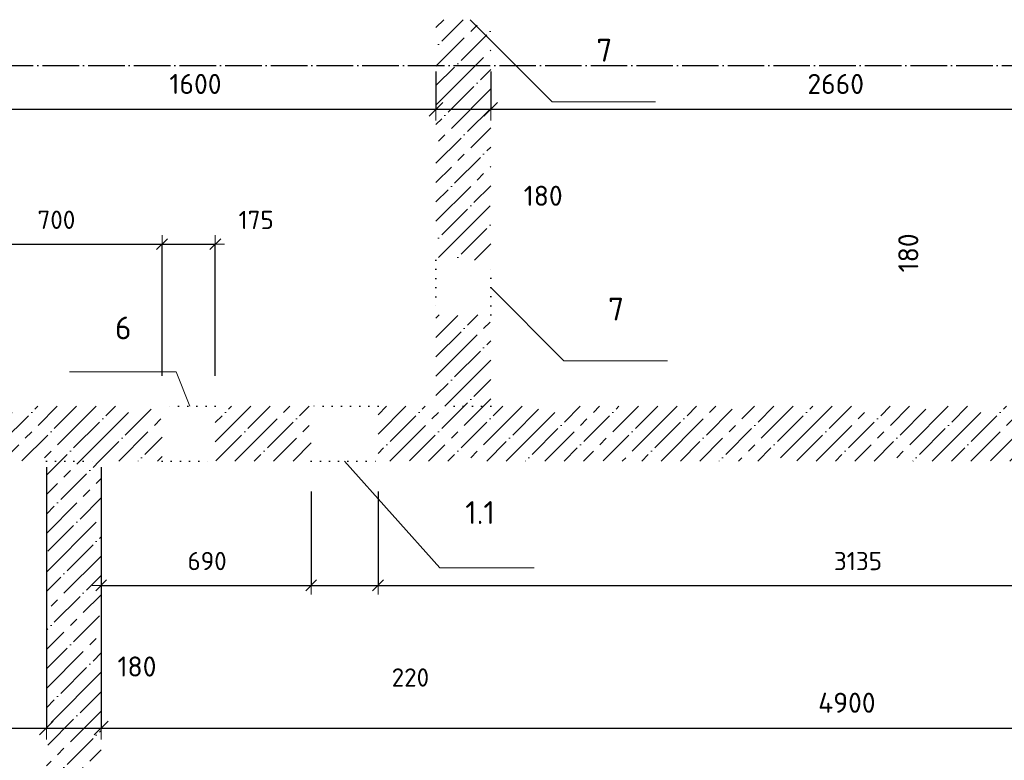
# Model space of a CAD drawing. Header units: millimetres. Extents: x -2287 to 75872, y 45740 to 74858.
# Tile 5 of 24: x 8732 to 11967, y 54977 to 57410. Entities that reach past the tile are written whole.
import ezdxf

# ---------------------------------------------------------------- set-up
doc = ezdxf.new("R2010")
doc.units = ezdxf.units.MM
doc.header["$PDMODE"] = 65
for name, pattern in [('______11', [150, 120, -15, 0, -15]), ('______5', [330, 240, -30, 30, -30]), ('______9', [30, 0, -30])]:
    doc.linetypes.add(name, pattern=pattern)
for name, color, linetype, lineweight in [('Standard', 7, 'Continuous', 25), ('Ограждение_ 2D надпись', 7, 'Continuous', 13), ('Размерная линия_ общее', 7, 'Continuous', 13), ('Размерная линия_ общее_1', 7, 'Continuous', 13), ('Стена_ общее', 7, 'Continuous', 35)]:
    doc.layers.add(name, color=color, linetype=linetype, lineweight=lineweight)
doc.layers.add('Осевая линия_ общее', color=7, linetype='______5', lineweight=13, true_color=0xa0a0a0)
doc.styles.add('ARIAL', font='ARIAL.TTF')
doc.styles.add('ISOCPEUR', font='ISOCPEUR')
doc.dimstyles.new('DIMSTYLE_11', dxfattribs={"dimtxt": 66, "dimasz": 75, "dimexe": 0, "dimexo": 0, "dimgap": 33, "dimtad": 2, "dimdec": 0, "dimrnd": 5, "dimzin": 12, "dimdsep": 46, "dimtxsty": 'ISOCPEUR', "dimblk1": 'ALL_ML_STRICH', "dimblk2": 'ALL_ML_STRICH', "dimsah": 1, "dimcen": 0, "dimclrd": 7, "dimclre": 256, "dimclrt": 7, "dimadec": 0, "dimazin": 0, "dimtfac": 1, "dimtdec": 0, "dimtix": 1, "dimtmove": 2, "dimatfit": 3, "dimfxl": 0, "dimtvp": 1.2, "dimtzin": 0, "dimlwd": 0, "dimlwe": -3, "dimarcsym": 0})
doc.dimstyles.new('DIMSTYLE_12', dxfattribs={"dimtxt": 66, "dimasz": 75, "dimexe": 0, "dimexo": 0, "dimgap": 33, "dimtad": 0, "dimdec": 0, "dimrnd": 5, "dimzin": 12, "dimdsep": 46, "dimtxsty": 'ISOCPEUR', "dimblk1": 'ALL_ML_STRICH', "dimblk2": 'ALL_ML_STRICH', "dimsah": 1, "dimcen": 0, "dimclrd": 7, "dimclre": 256, "dimclrt": 7, "dimadec": 0, "dimazin": 0, "dimtfac": 1, "dimtdec": 0, "dimtix": 1, "dimtmove": 2, "dimatfit": 3, "dimfxl": 0, "dimtvp": 1.2, "dimtzin": 0, "dimlwd": 0, "dimlwe": -3, "dimarcsym": 0})
doc.dimstyles.new('DIMSTYLE_16', dxfattribs={"dimtxt": 60, "dimasz": 60, "dimexe": 0, "dimexo": 0, "dimgap": 30, "dimtad": 0, "dimdec": 0, "dimrnd": 5, "dimzin": 12, "dimdsep": 46, "dimtxsty": 'ISOCPEUR', "dimblk1": 'ALL_ML_STRICH', "dimblk2": 'ALL_ML_STRICH', "dimsah": 1, "dimcen": 0, "dimclrd": 7, "dimclre": 256, "dimclrt": 7, "dimadec": 0, "dimazin": 0, "dimtfac": 1, "dimtdec": 0, "dimtix": 1, "dimtmove": 2, "dimatfit": 3, "dimfxl": 0, "dimtzin": 0, "dimlwd": 0, "dimlwe": -3, "dimarcsym": 0})
doc.dimstyles.new('DIMSTYLE_5', dxfattribs={"dimtxt": 60, "dimasz": 60, "dimexe": 0, "dimexo": 0, "dimgap": 30, "dimtad": 2, "dimdec": 0, "dimrnd": 5, "dimzin": 12, "dimdsep": 46, "dimtxsty": 'ISOCPEUR', "dimblk1": 'ALL_ML_STRICH', "dimblk2": 'ALL_ML_STRICH', "dimsah": 1, "dimcen": 0, "dimclrd": 7, "dimclre": 256, "dimclrt": 7, "dimadec": 0, "dimazin": 0, "dimtfac": 1, "dimtdec": 0, "dimtix": 1, "dimtmove": 2, "dimatfit": 3, "dimfxl": 0, "dimtzin": 0, "dimlwd": 0, "dimlwe": -3, "dimarcsym": 0})
doc.dimstyles.new('DIMSTYLE_7', dxfattribs={"dimtxt": 66, "dimasz": 75, "dimexe": 0, "dimexo": 0, "dimgap": 33, "dimtad": 2, "dimdec": 0, "dimrnd": 5, "dimzin": 12, "dimdsep": 46, "dimtxsty": 'ISOCPEUR', "dimblk1": 'ALL_ML_STRICH', "dimblk2": 'ALL_ML_STRICH', "dimsah": 1, "dimcen": 0, "dimclrd": 7, "dimclre": 256, "dimclrt": 7, "dimadec": 0, "dimazin": 0, "dimtfac": 1, "dimtdec": 0, "dimtix": 1, "dimtmove": 2, "dimatfit": 3, "dimfxl": 0, "dimtzin": 0, "dimlwd": 0, "dimlwe": -3, "dimarcsym": 0})
pattern_1 = [(45, (0, 0), (-63.63961, 63.63961), [120, -15, 0, -15]), (45, (-31.82, 31.82), (-63.63961, 63.63961), [240, -30, 30, -30])]

# ---------------------------------------------------------------- blocks, each defined once
blk = doc.blocks.new('ALL_ML_STRICH')
at = {"color": 0, "linetype": 'ByBlock', "lineweight": -2}
for p, q in [((0, -0.5), (0, 0.5)), ((-1, 0), (0.5, 0)), ((-0.3, -0.3), (0.3, 0.3))]:
    blk.add_line(p, q, dxfattribs=at)
blk = doc.blocks.new('*D128')
at = {"layer": 'DEFPOINTS', "color": 7, "linetype": 'Continuous', "lineweight": 13, "transparency": 33554687}
for p in [(8500, 57260), (10100, 57260), (8500, 57115.9)]:
    blk.add_point(p, dxfattribs=at)
at = {"layer": 'Размерная линия_ общее', "color": 253, "linetype": 'Continuous', "lineweight": -2, "true_color": 0xa0a0a0, "transparency": 33554687}
for p, q in [((8500, 57240), (8500, 57115.9)), ((10100, 57240), (10100, 57115.9))]:
    blk.add_line(p, q, dxfattribs=at)
at = {"layer": 'Размерная линия_ общее', "color": 7, "linetype": 'Continuous', "lineweight": -2, "transparency": 33554687}
blk.add_line((8500, 57115.9), (10100, 57115.9), dxfattribs=at)
at = {"layer": 'Размерная линия_ общее', "color": 7, "linetype": 'Continuous', "lineweight": 13, "transparency": 33554687, "xscale": 75, "yscale": 75, "zscale": 75, "rotation": 180}
blk.add_blockref('ALL_ML_STRICH', (8500, 57115.9), dxfattribs=at)
at = {"layer": 'Размерная линия_ общее', "color": 7, "linetype": 'Continuous', "lineweight": 13, "transparency": 33554687, "xscale": 75, "yscale": 75, "zscale": 75}
blk.add_blockref('ALL_ML_STRICH', (10100, 57115.9), dxfattribs=at)
at = {"layer": 'Размерная линия_ общее', "color": 7, "linetype": 'Continuous', "lineweight": 13, "transparency": 33554687, "insert": (9309.9, 57198.9), "char_height": 66, "width": 264, "attachment_point": 5, "style": 'ISOCPEUR'}
blk.add_mtext('\\A1;{1600}', dxfattribs=at)
blk = doc.blocks.new('*D129')
at = {"layer": 'DEFPOINTS', "color": 7, "linetype": 'Continuous', "lineweight": 13, "transparency": 33554687}
for p in [(10100, 57260), (10280, 57260), (10100, 57115.9)]:
    blk.add_point(p, dxfattribs=at)
at = {"layer": 'Размерная линия_ общее', "color": 253, "linetype": 'Continuous', "lineweight": -2, "true_color": 0xa0a0a0, "transparency": 33554687}
for p, q in [((10100, 57240), (10100, 57115.9)), ((10280, 57240), (10280, 57115.9))]:
    blk.add_line(p, q, dxfattribs=at)
at = {"layer": 'Размерная линия_ общее', "color": 7, "linetype": 'Continuous', "lineweight": -2, "transparency": 33554687}
blk.add_line((10100, 57115.9), (10280, 57115.9), dxfattribs=at)
at = {"layer": 'Размерная линия_ общее', "color": 7, "linetype": 'Continuous', "lineweight": 13, "transparency": 33554687, "xscale": 75, "yscale": 75, "zscale": 75, "rotation": 180}
blk.add_blockref('ALL_ML_STRICH', (10100, 57115.9), dxfattribs=at)
at = {"layer": 'Размерная линия_ общее', "color": 7, "linetype": 'Continuous', "lineweight": 13, "transparency": 33554687, "xscale": 75, "yscale": 75, "zscale": 75}
blk.add_blockref('ALL_ML_STRICH', (10280, 57115.9), dxfattribs=at)
at = {"layer": 'Размерная линия_ общее', "color": 7, "linetype": 'Continuous', "lineweight": 13, "transparency": 33554687, "insert": (10452.2, 56831.5), "char_height": 66, "width": 198, "attachment_point": 5, "style": 'ISOCPEUR'}
blk.add_mtext('\\A1;{180}', dxfattribs=at)
blk = doc.blocks.new('*D130')
at = {"layer": 'DEFPOINTS', "color": 7, "linetype": 'Continuous', "lineweight": 13, "transparency": 33554687}
for p in [(10280, 57260), (12940, 57260), (10280, 57115.9)]:
    blk.add_point(p, dxfattribs=at)
at = {"layer": 'Размерная линия_ общее', "color": 253, "linetype": 'Continuous', "lineweight": -2, "true_color": 0xa0a0a0, "transparency": 33554687}
for p, q in [((10280, 57240), (10280, 57115.9)), ((12940, 57240), (12940, 57115.9))]:
    blk.add_line(p, q, dxfattribs=at)
at = {"layer": 'Размерная линия_ общее', "color": 7, "linetype": 'Continuous', "lineweight": -2, "transparency": 33554687}
blk.add_line((10280, 57115.9), (12940, 57115.9), dxfattribs=at)
at = {"layer": 'Размерная линия_ общее', "color": 7, "linetype": 'Continuous', "lineweight": 13, "transparency": 33554687, "xscale": 75, "yscale": 75, "zscale": 75, "rotation": 180}
blk.add_blockref('ALL_ML_STRICH', (10280, 57115.9), dxfattribs=at)
at = {"layer": 'Размерная линия_ общее', "color": 7, "linetype": 'Continuous', "lineweight": 13, "transparency": 33554687, "xscale": 75, "yscale": 75, "zscale": 75}
blk.add_blockref('ALL_ML_STRICH', (12940, 57115.9), dxfattribs=at)
at = {"layer": 'Размерная линия_ общее', "color": 7, "linetype": 'Continuous', "lineweight": 13, "transparency": 33554687, "insert": (11413.3, 57198.9), "char_height": 66, "width": 264, "attachment_point": 5, "style": 'ISOCPEUR'}
blk.add_mtext('\\A1;{2660}', dxfattribs=at)
blk = doc.blocks.new('*D142')
at = {"layer": 'DEFPOINTS', "color": 7, "linetype": 'Continuous', "lineweight": 13, "transparency": 33554687}
for p in [(12106.9, 56140), (12900, 56140), (12900, 55960)]:
    blk.add_point(p, dxfattribs=at)
at = {"layer": 'Размерная линия_ общее', "color": 253, "linetype": 'Continuous', "lineweight": -2, "true_color": 0xa0a0a0, "transparency": 33554687}
for p, q in [((12880, 56140), (12106.9, 56140)), ((12880, 55960), (12106.9, 55960))]:
    blk.add_line(p, q, dxfattribs=at)
at = {"layer": 'Размерная линия_ общее', "color": 7, "linetype": 'Continuous', "lineweight": -2, "transparency": 33554687}
blk.add_line((12106.9, 56140), (12106.9, 55960), dxfattribs=at)
at = {"layer": 'Размерная линия_ общее', "color": 7, "linetype": 'Continuous', "lineweight": 13, "transparency": 33554687, "xscale": 75, "yscale": 75, "zscale": 75}
for p, rotation in [((12106.9, 56140), 90), ((12106.9, 55960), 270)]:
    blk.add_blockref('ALL_ML_STRICH', p, dxfattribs=dict(at, rotation=rotation))
at = {"layer": 'Размерная линия_ общее', "color": 7, "linetype": 'Continuous', "lineweight": 13, "transparency": 33554687, "insert": (11651.8, 56643.9), "char_height": 66, "width": 198, "attachment_point": 5, "rotation": 90, "style": 'ISOCPEUR'}
blk.add_mtext('\\A1;{180}', dxfattribs=at)
blk = doc.blocks.new('*D154')
at = {"layer": 'DEFPOINTS', "color": 7, "linetype": 'Continuous', "lineweight": 13, "transparency": 33554687}
for p in [(8400, 55960), (8820, 55960), (8400, 55083)]:
    blk.add_point(p, dxfattribs=at)
at = {"layer": 'Размерная линия_ общее', "color": 253, "linetype": 'Continuous', "lineweight": -2, "true_color": 0xa0a0a0, "transparency": 33554687}
for p, q in [((8400, 55940), (8400, 55083)), ((8820, 55940), (8820, 55083))]:
    blk.add_line(p, q, dxfattribs=at)
at = {"layer": 'Размерная линия_ общее', "color": 7, "linetype": 'Continuous', "lineweight": -2, "transparency": 33554687}
blk.add_line((8400, 55083), (8820, 55083), dxfattribs=at)
at = {"layer": 'Размерная линия_ общее', "color": 7, "linetype": 'Continuous', "lineweight": 13, "transparency": 33554687, "xscale": 75, "yscale": 75, "zscale": 75, "rotation": 180}
blk.add_blockref('ALL_ML_STRICH', (8400, 55083), dxfattribs=at)
at = {"layer": 'Размерная линия_ общее', "color": 7, "linetype": 'Continuous', "lineweight": 13, "transparency": 33554687, "xscale": 75, "yscale": 75, "zscale": 75}
blk.add_blockref('ALL_ML_STRICH', (8820, 55083), dxfattribs=at)
at = {"layer": 'Размерная линия_ общее', "color": 7, "linetype": 'Continuous', "lineweight": 13, "transparency": 33554687, "insert": (8004.3, 55525.7), "char_height": 66, "width": 198, "attachment_point": 5, "style": 'ISOCPEUR'}
blk.add_mtext('\\A1;{420}', dxfattribs=at)
blk = doc.blocks.new('*D155')
at = {"layer": 'DEFPOINTS', "color": 7, "linetype": 'Continuous', "lineweight": 13, "transparency": 33554687}
for p in [(8820, 55960), (9000, 55960), (8820, 55083)]:
    blk.add_point(p, dxfattribs=at)
at = {"layer": 'Размерная линия_ общее', "color": 253, "linetype": 'Continuous', "lineweight": -2, "true_color": 0xa0a0a0, "transparency": 33554687}
for p, q in [((8820, 55940), (8820, 55083)), ((9000, 55940), (9000, 55083))]:
    blk.add_line(p, q, dxfattribs=at)
at = {"layer": 'Размерная линия_ общее', "color": 7, "linetype": 'Continuous', "lineweight": -2, "transparency": 33554687}
blk.add_line((8820, 55083), (9000, 55083), dxfattribs=at)
at = {"layer": 'Размерная линия_ общее', "color": 7, "linetype": 'Continuous', "lineweight": 13, "transparency": 33554687, "xscale": 75, "yscale": 75, "zscale": 75, "rotation": 180}
blk.add_blockref('ALL_ML_STRICH', (8820, 55083), dxfattribs=at)
at = {"layer": 'Размерная линия_ общее', "color": 7, "linetype": 'Continuous', "lineweight": 13, "transparency": 33554687, "xscale": 75, "yscale": 75, "zscale": 75}
blk.add_blockref('ALL_ML_STRICH', (9000, 55083), dxfattribs=at)
at = {"layer": 'Размерная линия_ общее', "color": 7, "linetype": 'Continuous', "lineweight": 13, "transparency": 33554687, "insert": (9117.6, 55285), "char_height": 66, "width": 198, "attachment_point": 5, "style": 'ISOCPEUR'}
blk.add_mtext('\\A1;{180}', dxfattribs=at)
blk = doc.blocks.new('*D156')
at = {"layer": 'DEFPOINTS', "color": 7, "linetype": 'Continuous', "lineweight": 13, "transparency": 33554687}
for p in [(9000, 55960), (13900, 55960), (9000, 55083)]:
    blk.add_point(p, dxfattribs=at)
at = {"layer": 'Размерная линия_ общее', "color": 253, "linetype": 'Continuous', "lineweight": -2, "true_color": 0xa0a0a0, "transparency": 33554687}
for p, q in [((9000, 55940), (9000, 55083)), ((13900, 55940), (13900, 55083))]:
    blk.add_line(p, q, dxfattribs=at)
at = {"layer": 'Размерная линия_ общее', "color": 7, "linetype": 'Continuous', "lineweight": -2, "transparency": 33554687}
blk.add_line((9000, 55083), (13900, 55083), dxfattribs=at)
at = {"layer": 'Размерная линия_ общее', "color": 7, "linetype": 'Continuous', "lineweight": 13, "transparency": 33554687, "xscale": 75, "yscale": 75, "zscale": 75, "rotation": 180}
blk.add_blockref('ALL_ML_STRICH', (9000, 55083), dxfattribs=at)
at = {"layer": 'Размерная линия_ общее', "color": 7, "linetype": 'Continuous', "lineweight": 13, "transparency": 33554687, "xscale": 75, "yscale": 75, "zscale": 75}
blk.add_blockref('ALL_ML_STRICH', (13900, 55083), dxfattribs=at)
at = {"layer": 'Размерная линия_ общее', "color": 7, "linetype": 'Continuous', "lineweight": 13, "transparency": 33554687, "insert": (11450, 55166), "char_height": 66, "width": 264, "attachment_point": 5, "style": 'ISOCPEUR'}
blk.add_mtext('\\A1;{4900}', dxfattribs=at)
blk = doc.blocks.new('*D181')
at = {"layer": 'DEFPOINTS', "color": 7, "linetype": 'Continuous', "lineweight": 13, "transparency": 33554687}
for p in [(9000, 55960), (9690, 55960), (9000, 55551.5)]:
    blk.add_point(p, dxfattribs=at)
at = {"layer": 'Размерная линия_ общее_1', "color": 253, "linetype": 'Continuous', "lineweight": -2, "true_color": 0xa0a0a0, "transparency": 33554687}
for p, q in [((9000, 55860), (9000, 55551.5)), ((9690, 55860), (9690, 55551.5))]:
    blk.add_line(p, q, dxfattribs=at)
at = {"layer": 'Размерная линия_ общее_1', "color": 7, "linetype": 'Continuous', "lineweight": -2, "transparency": 33554687}
blk.add_line((9000, 55551.5), (9690, 55551.5), dxfattribs=at)
at = {"layer": 'Размерная линия_ общее_1', "color": 7, "linetype": 'Continuous', "lineweight": 13, "transparency": 33554687, "xscale": 60, "yscale": 60, "zscale": 60, "rotation": 180}
blk.add_blockref('ALL_ML_STRICH', (9000, 55551.5), dxfattribs=at)
at = {"layer": 'Размерная линия_ общее_1', "color": 7, "linetype": 'Continuous', "lineweight": 13, "transparency": 33554687, "xscale": 60, "yscale": 60, "zscale": 60}
blk.add_blockref('ALL_ML_STRICH', (9690, 55551.5), dxfattribs=at)
at = {"layer": 'Размерная линия_ общее_1', "color": 7, "linetype": 'Continuous', "lineweight": 13, "transparency": 33554687, "insert": (9348, 55631.5), "char_height": 60, "width": 180, "attachment_point": 5, "style": 'ISOCPEUR'}
blk.add_mtext('\\A1;{690}', dxfattribs=at)
blk = doc.blocks.new('*D182')
at = {"layer": 'DEFPOINTS', "color": 7, "linetype": 'Continuous', "lineweight": 13, "transparency": 33554687}
for p in [(9690, 55960), (9910, 55960), (9690, 55551.5)]:
    blk.add_point(p, dxfattribs=at)
at = {"layer": 'Размерная линия_ общее_1', "color": 253, "linetype": 'Continuous', "lineweight": -2, "true_color": 0xa0a0a0, "transparency": 33554687}
for p, q in [((9690, 55860), (9690, 55551.5)), ((9910, 55860), (9910, 55551.5))]:
    blk.add_line(p, q, dxfattribs=at)
at = {"layer": 'Размерная линия_ общее_1', "color": 7, "linetype": 'Continuous', "lineweight": -2, "transparency": 33554687}
blk.add_line((9690, 55551.5), (9910, 55551.5), dxfattribs=at)
at = {"layer": 'Размерная линия_ общее_1', "color": 7, "linetype": 'Continuous', "lineweight": 13, "transparency": 33554687, "xscale": 60, "yscale": 60, "zscale": 60, "rotation": 180}
blk.add_blockref('ALL_ML_STRICH', (9690, 55551.5), dxfattribs=at)
at = {"layer": 'Размерная линия_ общее_1', "color": 7, "linetype": 'Continuous', "lineweight": 13, "transparency": 33554687, "xscale": 60, "yscale": 60, "zscale": 60}
blk.add_blockref('ALL_ML_STRICH', (9910, 55551.5), dxfattribs=at)
at = {"layer": 'Размерная линия_ общее_1', "color": 7, "linetype": 'Continuous', "lineweight": 13, "transparency": 33554687, "insert": (10016, 55249), "char_height": 60, "width": 180, "attachment_point": 5, "style": 'ISOCPEUR'}
blk.add_mtext('\\A1;{220}', dxfattribs=at)
blk = doc.blocks.new('*D183')
at = {"layer": 'DEFPOINTS', "color": 7, "linetype": 'Continuous', "lineweight": 13, "transparency": 33554687}
for p in [(9910, 55960), (13045, 55960), (9910, 55551.5)]:
    blk.add_point(p, dxfattribs=at)
at = {"layer": 'Размерная линия_ общее_1', "color": 253, "linetype": 'Continuous', "lineweight": -2, "true_color": 0xa0a0a0, "transparency": 33554687}
for p, q in [((9910, 55860), (9910, 55551.5)), ((13045, 55860), (13045, 55551.5))]:
    blk.add_line(p, q, dxfattribs=at)
at = {"layer": 'Размерная линия_ общее_1', "color": 7, "linetype": 'Continuous', "lineweight": -2, "transparency": 33554687}
blk.add_line((9910, 55551.5), (13045, 55551.5), dxfattribs=at)
at = {"layer": 'Размерная линия_ общее_1', "color": 7, "linetype": 'Continuous', "lineweight": 13, "transparency": 33554687, "xscale": 60, "yscale": 60, "zscale": 60, "rotation": 180}
blk.add_blockref('ALL_ML_STRICH', (9910, 55551.5), dxfattribs=at)
at = {"layer": 'Размерная линия_ общее_1', "color": 7, "linetype": 'Continuous', "lineweight": 13, "transparency": 33554687, "xscale": 60, "yscale": 60, "zscale": 60}
blk.add_blockref('ALL_ML_STRICH', (13045, 55551.5), dxfattribs=at)
at = {"layer": 'Размерная линия_ общее_1', "color": 7, "linetype": 'Continuous', "lineweight": 13, "transparency": 33554687, "insert": (11486.5, 55631.5), "char_height": 60, "width": 240, "attachment_point": 5, "style": 'ISOCPEUR'}
blk.add_mtext('\\A1;{3135}', dxfattribs=at)
blk = doc.blocks.new('*D191')
at = {"layer": 'DEFPOINTS', "color": 7, "linetype": 'Continuous', "lineweight": 13, "transparency": 33554687}
for p in [(8500, 56672.6), (8500, 56140), (9200, 56140)]:
    blk.add_point(p, dxfattribs=at)
at = {"layer": 'Размерная линия_ общее_1', "color": 253, "linetype": 'Continuous', "lineweight": -2, "true_color": 0xa0a0a0, "transparency": 33554687}
for p, q in [((8500, 56240), (8500, 56672.6)), ((9200, 56240), (9200, 56672.6))]:
    blk.add_line(p, q, dxfattribs=at)
at = {"layer": 'Размерная линия_ общее_1', "color": 7, "linetype": 'Continuous', "lineweight": -2, "transparency": 33554687}
blk.add_line((8500, 56672.6), (9200, 56672.6), dxfattribs=at)
at = {"layer": 'Размерная линия_ общее_1', "color": 7, "linetype": 'Continuous', "lineweight": 13, "transparency": 33554687, "xscale": 60, "yscale": 60, "zscale": 60, "rotation": 180}
blk.add_blockref('ALL_ML_STRICH', (8500, 56672.6), dxfattribs=at)
at = {"layer": 'Размерная линия_ общее_1', "color": 7, "linetype": 'Continuous', "lineweight": 13, "transparency": 33554687, "xscale": 60, "yscale": 60, "zscale": 60}
blk.add_blockref('ALL_ML_STRICH', (9200, 56672.6), dxfattribs=at)
at = {"layer": 'Размерная линия_ общее_1', "color": 7, "linetype": 'Continuous', "lineweight": 13, "transparency": 33554687, "insert": (8853, 56752.6), "char_height": 60, "width": 180, "attachment_point": 5, "style": 'ISOCPEUR'}
blk.add_mtext('\\A1;{700}', dxfattribs=at)
blk = doc.blocks.new('*D192')
at = {"layer": 'DEFPOINTS', "color": 7, "linetype": 'Continuous', "lineweight": 13, "transparency": 33554687}
for p in [(9200, 56672.6), (9200, 56140), (9375, 56140)]:
    blk.add_point(p, dxfattribs=at)
at = {"layer": 'Размерная линия_ общее_1', "color": 253, "linetype": 'Continuous', "lineweight": -2, "true_color": 0xa0a0a0, "transparency": 33554687}
for p, q in [((9200, 56240), (9200, 56672.6)), ((9375, 56240), (9375, 56672.6))]:
    blk.add_line(p, q, dxfattribs=at)
at = {"layer": 'Размерная линия_ общее_1', "color": 7, "linetype": 'Continuous', "lineweight": -2, "transparency": 33554687}
blk.add_line((9200, 56672.6), (9375, 56672.6), dxfattribs=at)
at = {"layer": 'Размерная линия_ общее_1', "color": 7, "linetype": 'Continuous', "lineweight": 13, "transparency": 33554687, "xscale": 60, "yscale": 60, "zscale": 60, "rotation": 180}
blk.add_blockref('ALL_ML_STRICH', (9200, 56672.6), dxfattribs=at)
at = {"layer": 'Размерная линия_ общее_1', "color": 7, "linetype": 'Continuous', "lineweight": 13, "transparency": 33554687, "xscale": 60, "yscale": 60, "zscale": 60}
blk.add_blockref('ALL_ML_STRICH', (9375, 56672.6), dxfattribs=at)
at = {"layer": 'Размерная линия_ общее_1', "color": 7, "linetype": 'Continuous', "lineweight": 13, "transparency": 33554687, "insert": (9509.2, 56752.1), "char_height": 60, "width": 180, "attachment_point": 5, "style": 'ISOCPEUR'}
blk.add_mtext('\\A1;{175}', dxfattribs=at)

msp = doc.modelspace()

# ---------------------------------------------------------------- hatches: boundary and pattern name
at = {"layer": 'Стена_ общее', "linetype": 'Continuous', "lineweight": 18, "transparency": 33554687}
h = msp.add_hatch(dxfattribs=at)
h.set_pattern_fill('__________539', scale=30, style=0, pattern_type=2)
h.set_pattern_definition(pattern_1)
h.paths.add_polyline_path([(10100, 57410), (10100, 56620), (10280, 56620), (10280, 57410)], flags=0)
h = msp.add_hatch(dxfattribs=at)
h.set_pattern_fill('__________539', scale=30, style=0, pattern_type=2)
h.set_pattern_definition(pattern_1)
h.paths.add_polyline_path([(10100, 56440), (10100, 56140), (10280, 56140), (10280, 56440)], flags=0)
h = msp.add_hatch(dxfattribs=at)
h.set_pattern_fill('__________539', scale=30, style=0, pattern_type=2)
h.set_pattern_definition(pattern_1)
h.paths.add_polyline_path([(8320, 55960), (9200, 55960), (9200, 56140), (8320, 56140)], flags=0)
h = msp.add_hatch(dxfattribs=at)
h.set_pattern_fill('__________539', scale=30, style=0, pattern_type=2)
h.set_pattern_definition(pattern_1)
h.paths.add_polyline_path([(9690, 56140), (9375, 56140), (9375, 55960), (9690, 55960)], flags=0)
h = msp.add_hatch(dxfattribs=at)
h.set_pattern_fill('__________539', scale=30, style=0, pattern_type=2)
h.set_pattern_definition(pattern_1)
h.paths.add_polyline_path([(9910, 55960), (13045, 55960), (13045, 56140), (9910, 56140)], flags=0)
h = msp.add_hatch(dxfattribs=at)
h.set_pattern_fill('__________539', scale=30, style=0, pattern_type=2)
h.set_pattern_definition(pattern_1)
h.paths.add_polyline_path([(9000, 54665), (9000, 55960), (8820, 55960), (8820, 53430), (9000, 53430), (9000, 54625), (8950, 54625), (8950, 54665)], flags=0)

# ---------------------------------------------------------------- linework, layer by layer
at = {"layer": 'Ограждение_ 2D надпись', "color": 7, "linetype": 'Continuous', "lineweight": 13, "transparency": 33554687}
msp.add_line((9290.9, 56140), (9245.9, 56253.3), dxfattribs=at)
for points in [[(10211.9, 57410), (10481.8, 57140.1), (10821.8, 57140.1)], [(10280, 56530), (10520.4, 56289.6), (10860.4, 56289.6)]]:
    msp.add_lwpolyline(points, dxfattribs=at)
at = {"layer": 'Осевая линия_ общее', "color": 253, "linetype": '______11', "lineweight": -3, "true_color": 0xa0a0a0, "transparency": 33554687}
msp.add_line((-2000, 57260), (14900, 57260), dxfattribs=at)
msp.add_line((-2000, 57260), (14900, 57260), dxfattribs=at)
at = {"layer": 'Осевая линия_ общее', "color": 7, "linetype": 'Continuous', "lineweight": 13, "transparency": 33554687}
msp.add_line((9245.9, 56253.3), (8896.4, 56253.3), dxfattribs=at)
msp.add_lwpolyline([(9800, 55960), (10112.6, 55609.5), (10422.6, 55609.5)], dxfattribs=at)
at = {"layer": 'Стена_ общее', "color": 7, "linetype": '______9', "lineweight": -3, "transparency": 33554687}
for p, q in [((10100, 56620), (10100, 56440)), ((10100, 56620), (10100, 56440)), ((10280, 56440), (10280, 56620)), ((10280, 56440), (10280, 56620)), ((9375, 56140), (9200, 56140)), ((9375, 56140), (9200, 56140)), ((9910, 56140), (9690, 56140)), ((9910, 56140), (9690, 56140)), ((10280, 56140), (10100, 56140)), ((8820, 55960), (9000, 55960)), ((9200, 55960), (9375, 55960)), ((9200, 55960), (9375, 55960)), ((9690, 55960), (9910, 55960)), ((9690, 55960), (9910, 55960))]:
    msp.add_line(p, q, dxfattribs=at)

# ---------------------------------------------------------------- texts
at = {"layer": 'Standard', "color": 7, "linetype": 'Continuous', "lineweight": 13, "transparency": 33554687, "char_height": 75, "attachment_point": 5, "style": 'ISOCPEUR'}
for s, insert, width in [('\\A1;{\\fISOCPEUR|i0|b0;\\H75.000000;\\W1.000000;\\C7;7}\\P', (10653.2, 57309.7), 81.667), ('\\A1;{\\fISOCPEUR|i0|b0;\\H75.000000;\\W1.000000;\\C7;7}\\P', (10691.8, 56459.2), 81.667), ('\\A1;{\\fISOCPEUR|i0|b0;\\H75.000000;\\W1.000000;\\C7;6}\\P', (9072.7, 56397.4), 81.667), ('\\A1;{\\fISOCPEUR|i0|b0;\\H75.000000;\\W1.000000;\\C7;1.1}\\P', (10244.9, 55790.9), 123.158)]:
    msp.add_mtext(s, dxfattribs=dict(at, insert=insert, width=width))
at = {"layer": 'Ограждение_ 2D надпись', "color": 7, "linetype": 'Continuous', "lineweight": 13, "transparency": 33554687, "insert": (9567.4, 56342.6), "char_height": 60, "width": 67.731, "attachment_point": 2, "style": 'ARIAL'}
msp.add_mtext('}\\P', dxfattribs=at)

# ---------------------------------------------------------------- dimensions: what is measured, and where the dimension line sits
at = {"layer": 'Размерная линия_ общее', "color": 7, "linetype": 'Continuous', "lineweight": 13, "transparency": 33554687}
for base, p1, p2, dimstyle, picture, middle in [((10100, 57115.9), (8500, 57240), (10100, 57240), 'DIMSTYLE_7', '*D128', (9309.9, 57198.9)), ((10280, 57115.9), (10100, 57240), (10280, 57240), 'DIMSTYLE_12', '*D129', (10452.2, 56831.5)), ((12940, 57115.9), (10280, 57240), (12940, 57240), 'DIMSTYLE_7', '*D130', (11413.3, 57198.9)), ((8820, 55083), (8400, 55940), (8820, 55940), 'DIMSTYLE_7', '*D154', (8004.3, 55525.7)), ((9000, 55083), (8820, 55940), (9000, 55940), 'DIMSTYLE_11', '*D155', (9117.6, 55285)), ((13900, 55083), (9000, 55940), (13900, 55940), 'DIMSTYLE_7', '*D156', (11450, 55166))]:
    dim = msp.add_linear_dim(base=base, p1=p1, p2=p2, dimstyle=dimstyle, override={"dimpost": '<>', "dimclrd": 7, "dimclre": 253, "dimclrt": 7, "dimlwd": 0, "dimlwe": 65533}, dxfattribs=at)
    dim.commit()
    dim.dimension.update_dxf_attribs({"geometry": picture, "text_midpoint": middle, "dimtype": 160})
dim = msp.add_linear_dim(base=(12106.9, 55960), p1=(12880, 56140), p2=(12880, 55960), angle=270, dimstyle='DIMSTYLE_11', override={"dimpost": '<>', "dimclrd": 7, "dimclre": 253, "dimclrt": 7, "dimlwd": 0, "dimlwe": 65533}, dxfattribs=at)
dim.commit()
dim.dimension.update_dxf_attribs({"geometry": '*D142', "text_midpoint": (11651.8, 56643.9), "dimtype": 160})
at = {"layer": 'Размерная линия_ общее_1', "color": 7, "linetype": 'Continuous', "lineweight": 13, "transparency": 33554687}
for base, p1, p2, dimstyle, picture, middle in [((9200, 56672.6), (8500, 56240), (9200, 56240), 'DIMSTYLE_5', '*D191', (8853, 56752.6)), ((9375, 56672.6), (9200, 56240), (9375, 56240), 'DIMSTYLE_5', '*D192', (9509.2, 56752.1)), ((9690, 55551.5), (9000, 55860), (9690, 55860), 'DIMSTYLE_5', '*D181', (9348, 55631.5)), ((9910, 55551.5), (9690, 55860), (9910, 55860), 'DIMSTYLE_16', '*D182', (10016, 55249)), ((13045, 55551.5), (9910, 55860), (13045, 55860), 'DIMSTYLE_5', '*D183', (11486.5, 55631.5))]:
    dim = msp.add_linear_dim(base=base, p1=p1, p2=p2, dimstyle=dimstyle, override={"dimpost": '<>', "dimclrd": 7, "dimclre": 253, "dimclrt": 7, "dimlwd": 0, "dimlwe": 65533}, dxfattribs=at)
    dim.commit()
    dim.dimension.update_dxf_attribs({"geometry": picture, "text_midpoint": middle, "dimtype": 160})

doc.saveas('drawing.dxf')
